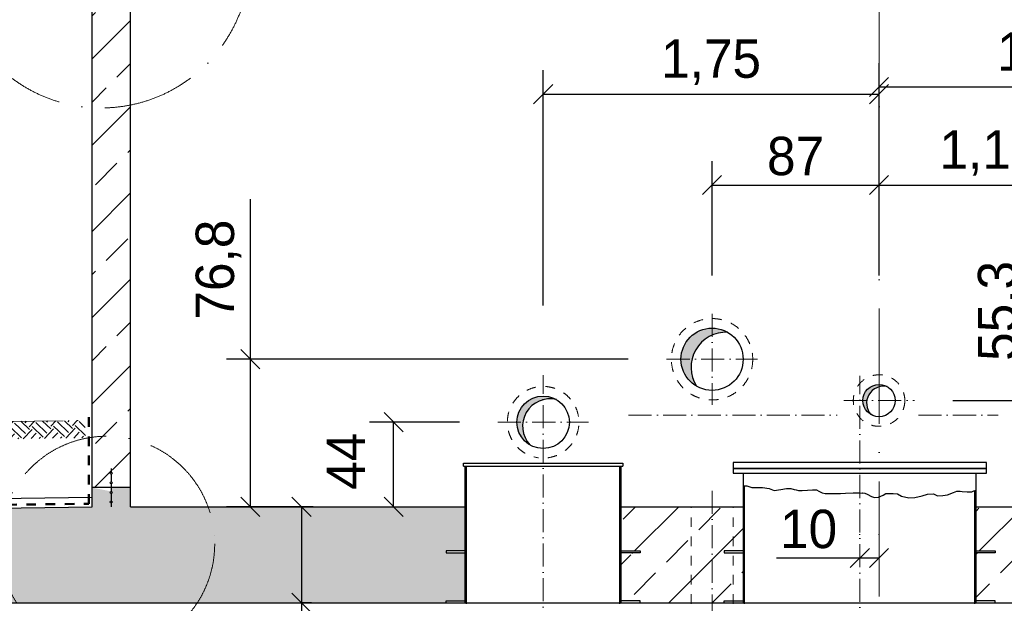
# Model space of a CAD drawing. Header units: millimetres. Extents: x -3395 to 5934498, y -177084 to 63013.
# Tile 22 of 256: x 36312 to 41442, y -59540 to -56501. Entities that reach past the tile are written whole.
import ezdxf

# ---------------------------------------------------------------- set-up
doc = ezdxf.new("R2010")
doc.units = ezdxf.units.MM
doc.linetypes.add('ACAD_ISO10W100', pattern=[18, 12, -3, 0, -3])
doc.linetypes.add('JIS_02_1.0', pattern=[2, 1, -1])
doc.layers.add('Bemaßung', color=7, linetype='Continuous', lineweight=9)
doc.dimstyles.new('DIN', dxfattribs={"dimtxt": 2.5, "dimasz": 2.5, "dimexe": 1.25, "dimexo": 0.625, "dimtad": 1, "dimtih": 1, "dimdec": 4, "dimdsep": 46, "dimlunit": 6, "dimtxsty": 'Standard', "dimcen": 2.5, "dimadec": 0, "dimazin": 0, "dimtfac": 1, "dimtdec": 4, "dimtmove": 0, "dimatfit": 3, "dimfxl": 0, "dimtvp": 1, "dimtolj": 1, "dimtzin": 0, "dimarcsym": 0})

# ---------------------------------------------------------------- blocks, each defined once
blk = doc.blocks.new('_Oblique')
at = {"color": 0, "linetype": 'ByBlock', "lineweight": -2}
blk.add_line((-0.5, -0.5), (0.5, 0.5), dxfattribs=at)
blk = doc.blocks.new('*D127')
at = {"layer": 'Bemaßung', "color": 0, "lineweight": -2, "transparency": 16777216}
for p, q in [((37780.4, -59037.1), (37780.4, -59537.1)), ((37833.4, -59537.1), (37780.4, -59537.1)), ((37780.4, -59537.1), (37780.4, -60050.7))]:
    blk.add_line(p, q, dxfattribs=at)
at = {"layer": 'DEFPOINTS', "color": 0, "transparency": 16777216}
for p in [(37780.4, -59037.1), (37780.4, -59537.1), (37833.4, -59537.1)]:
    blk.add_point(p, dxfattribs=at)
at = {"layer": 'Bemaßung', "color": 0, "lineweight": -2, "transparency": 16777216, "xscale": 100, "yscale": 100, "zscale": 100}
for p, rotation in [((37780.4, -59037.1), 90), ((37780.4, -59537.1), 270)]:
    blk.add_blockref('_Oblique', p, dxfattribs=dict(at, rotation=rotation))
at = {"layer": 'Bemaßung', "color": 0, "transparency": 16777216, "insert": (37630.4, -59850.7), "char_height": 200, "attachment_point": 5, "rotation": 90}
blk.add_mtext('\\A1;50', dxfattribs=at)
blk = doc.blocks.new('*D128')
at = {"layer": 'Bemaßung', "color": 0, "lineweight": -2, "transparency": 16777216}
for p, q in [((38602.9, -58597.1), (38135.6, -58597.1)), ((38260.6, -59037.1), (38260.6, -58597.1)), ((38060.6, -59037.1), (38135.6, -59037.1))]:
    blk.add_line(p, q, dxfattribs=at)
at = {"layer": 'DEFPOINTS', "color": 0, "transparency": 16777216}
for p in [(38260.6, -58597.1), (38802.9, -58597.1), (38260.6, -59037.1)]:
    blk.add_point(p, dxfattribs=at)
at = {"layer": 'Bemaßung', "color": 0, "lineweight": -2, "transparency": 16777216, "xscale": 100, "yscale": 100, "zscale": 100}
for p, rotation in [((38260.6, -58597.1), 90), ((38260.6, -59037.1), 270)]:
    blk.add_blockref('_Oblique', p, dxfattribs=dict(at, rotation=rotation))
at = {"layer": 'Bemaßung', "color": 0, "transparency": 16777216, "insert": (38011.9, -58800.4), "char_height": 200, "attachment_point": 5, "rotation": 90}
blk.add_mtext('\\A1;44', dxfattribs=at)
blk = doc.blocks.new('*D142')
at = {"layer": 'Bemaßung', "color": 0, "lineweight": -2, "transparency": 16777216}
for p, q in [((37514.4, -58269.1), (37514.4, -57435.8)), ((39482.9, -58269.1), (37389.4, -58269.1)), ((37514.4, -59037.1), (37514.4, -58269.1)), ((37841.4, -59037.1), (37389.4, -59037.1))]:
    blk.add_line(p, q, dxfattribs=at)
at = {"layer": 'DEFPOINTS', "color": 0, "transparency": 16777216}
for p in [(37514.4, -58269.1), (39682.9, -58269.1), (38041.4, -59037.1)]:
    blk.add_point(p, dxfattribs=at)
at = {"layer": 'Bemaßung', "color": 0, "lineweight": -2, "transparency": 16777216, "xscale": 100, "yscale": 100, "zscale": 100}
for p, rotation in [((37514.4, -58269.1), 90), ((37514.4, -59037.1), 270)]:
    blk.add_blockref('_Oblique', p, dxfattribs=dict(at, rotation=rotation))
at = {"layer": 'Bemaßung', "color": 0, "transparency": 16777216, "insert": (37347.8, -57802.4), "char_height": 200, "attachment_point": 5, "rotation": 90}
blk.add_mtext('\\A1;76,8', dxfattribs=at)
blk = doc.blocks.new('*D143')
at = {"layer": 'Bemaßung', "color": 0, "lineweight": -2, "transparency": 16777216}
for p, q in [((41589.6, -58484.1), (41589.6, -57650.8)), ((41173.6, -58484.1), (41714.6, -58484.1)), ((41589.6, -59037.1), (41589.6, -58484.1)), ((41695.6, -59037.1), (41714.6, -59037.1))]:
    blk.add_line(p, q, dxfattribs=at)
at = {"layer": 'DEFPOINTS', "color": 0, "transparency": 16777216}
for p in [(40973.6, -58484.1), (41589.6, -58484.1), (41495.6, -59037.1)]:
    blk.add_point(p, dxfattribs=at)
at = {"layer": 'Bemaßung', "color": 0, "lineweight": -2, "transparency": 16777216, "xscale": 100, "yscale": 100, "zscale": 100}
for p, rotation in [((41589.6, -58484.1), 90), ((41589.6, -59037.1), 270)]:
    blk.add_blockref('_Oblique', p, dxfattribs=dict(at, rotation=rotation))
at = {"layer": 'Bemaßung', "color": 0, "transparency": 16777216, "insert": (41422.9, -58017.4), "char_height": 200, "attachment_point": 5, "rotation": 90}
blk.add_mtext('\\A1;55,3', dxfattribs=at)
blk = doc.blocks.new('*D144')
at = {"layer": 'Bemaßung', "color": 0, "lineweight": -2, "transparency": 16777216}
for p, q in [((39919.4, -57832.6), (39919.4, -57237.1)), ((40789.4, -57832.6), (40789.4, -57237.1)), ((39919.4, -57362.1), (40789.4, -57362.1))]:
    blk.add_line(p, q, dxfattribs=at)
at = {"layer": 'DEFPOINTS', "color": 0, "transparency": 16777216}
for p in [(40789.4, -57362.1), (39919.4, -58032.6), (40789.4, -58032.6)]:
    blk.add_point(p, dxfattribs=at)
at = {"layer": 'Bemaßung', "color": 0, "lineweight": -2, "transparency": 16777216, "xscale": 100, "yscale": 100, "zscale": 100, "rotation": 180}
blk.add_blockref('_Oblique', (39919.4, -57362.1), dxfattribs=at)
at = {"layer": 'Bemaßung', "color": 0, "lineweight": -2, "transparency": 16777216, "xscale": 100, "yscale": 100, "zscale": 100}
blk.add_blockref('_Oblique', (40789.4, -57362.1), dxfattribs=at)
at = {"layer": 'Bemaßung', "color": 0, "transparency": 16777216, "insert": (40354.4, -57212.1), "char_height": 200, "attachment_point": 5}
blk.add_mtext('\\A1;87', dxfattribs=at)
blk = doc.blocks.new('*D145')
at = {"layer": 'Bemaßung', "color": 0, "lineweight": -2, "transparency": 16777216}
for p, q in [((39039.4, -57988.6), (39039.4, -56763.9)), ((40789.4, -57373.1), (40789.4, -56763.9)), ((39039.4, -56888.9), (40789.4, -56888.9))]:
    blk.add_line(p, q, dxfattribs=at)
at = {"layer": 'DEFPOINTS', "color": 0, "transparency": 16777216}
for p in [(40789.4, -56888.9), (40789.4, -57773.1), (39039.4, -58388.6)]:
    blk.add_point(p, dxfattribs=at)
at = {"layer": 'Bemaßung', "color": 0, "lineweight": -2, "transparency": 16777216, "xscale": 100, "yscale": 100, "zscale": 100, "rotation": 180}
blk.add_blockref('_Oblique', (39039.4, -56888.9), dxfattribs=at)
at = {"layer": 'Bemaßung', "color": 0, "lineweight": -2, "transparency": 16777216, "xscale": 100, "yscale": 100, "zscale": 100}
blk.add_blockref('_Oblique', (40789.4, -56888.9), dxfattribs=at)
at = {"layer": 'Bemaßung', "color": 0, "transparency": 16777216, "insert": (39914.4, -56722.3), "char_height": 200, "attachment_point": 5}
blk.add_mtext('\\A1;1,75', dxfattribs=at)
blk = doc.blocks.new('*D129')
at = {"layer": 'Bemaßung', "color": 0, "lineweight": -2, "transparency": 16777216}
for p, q in [((40789.4, -57336.1), (40789.4, -56726.9)), ((42539.4, -57988.6), (42539.4, -56726.9)), ((42539.4, -56851.9), (40789.4, -56851.9))]:
    blk.add_line(p, q, dxfattribs=at)
at = {"layer": 'DEFPOINTS', "color": 0, "transparency": 16777216}
for p in [(40789.4, -56851.9), (40789.4, -57736.1), (42539.4, -58388.6)]:
    blk.add_point(p, dxfattribs=at)
at = {"layer": 'Bemaßung', "color": 0, "lineweight": -2, "transparency": 16777216, "xscale": 100, "yscale": 100, "zscale": 100, "rotation": 180}
blk.add_blockref('_Oblique', (40789.4, -56851.9), dxfattribs=at)
at = {"layer": 'Bemaßung', "color": 0, "lineweight": -2, "transparency": 16777216, "xscale": 100, "yscale": 100, "zscale": 100}
blk.add_blockref('_Oblique', (42539.4, -56851.9), dxfattribs=at)
at = {"layer": 'Bemaßung', "color": 0, "transparency": 16777216, "insert": (41664.4, -56685.3), "char_height": 200, "attachment_point": 5}
blk.add_mtext('\\A1;1,75', dxfattribs=at)
blk = doc.blocks.new('*D131')
at = {"layer": 'Bemaßung', "color": 0, "lineweight": -2, "transparency": 16777216}
for p, q in [((40789.4, -57508.7), (40789.4, -57237.1)), ((41939.4, -57950.6), (41939.4, -57237.1)), ((40789.4, -57362.1), (41939.4, -57362.1))]:
    blk.add_line(p, q, dxfattribs=at)
at = {"layer": 'DEFPOINTS', "color": 0, "transparency": 16777216}
for p in [(41939.4, -57362.1), (40789.4, -57708.7), (41939.4, -58150.6)]:
    blk.add_point(p, dxfattribs=at)
at = {"layer": 'Bemaßung', "color": 0, "lineweight": -2, "transparency": 16777216, "xscale": 100, "yscale": 100, "zscale": 100, "rotation": 180}
blk.add_blockref('_Oblique', (40789.4, -57362.1), dxfattribs=at)
at = {"layer": 'Bemaßung', "color": 0, "lineweight": -2, "transparency": 16777216, "xscale": 100, "yscale": 100, "zscale": 100}
blk.add_blockref('_Oblique', (41939.4, -57362.1), dxfattribs=at)
at = {"layer": 'Bemaßung', "color": 0, "transparency": 16777216, "insert": (41364.4, -57195.4), "char_height": 200, "attachment_point": 5}
blk.add_mtext('\\A1;1,15', dxfattribs=at)
blk = doc.blocks.new('*D132')
at = {"layer": 'Bemaßung', "color": 0, "lineweight": -2, "transparency": 16777216}
for p, q in [((40689.1, -59183.7), (40689.1, -59178.9)), ((40789.4, -59183.7), (40789.4, -59178.9)), ((40689.1, -59303.9), (40255.8, -59303.9)), ((40789.4, -59303.9), (40689.1, -59303.9))]:
    blk.add_line(p, q, dxfattribs=at)
at = {"layer": 'DEFPOINTS', "color": 0, "transparency": 16777216}
for p in [(40689.1, -59303.9), (40689.1, -59383.7), (40789.4, -59383.7)]:
    blk.add_point(p, dxfattribs=at)
at = {"layer": 'Bemaßung', "color": 0, "lineweight": -2, "transparency": 16777216, "xscale": 100, "yscale": 100, "zscale": 100, "rotation": 180}
blk.add_blockref('_Oblique', (40689.1, -59303.9), dxfattribs=at)
at = {"layer": 'Bemaßung', "color": 0, "lineweight": -2, "transparency": 16777216, "xscale": 100, "yscale": 100, "zscale": 100}
blk.add_blockref('_Oblique', (40789.4, -59303.9), dxfattribs=at)
at = {"layer": 'Bemaßung', "color": 0, "transparency": 16777216, "insert": (40422.5, -59153.9), "char_height": 200, "attachment_point": 5}
blk.add_mtext('\\A1;10', dxfattribs=at)

msp = doc.modelspace()

# ---------------------------------------------------------------- hatches: boundary and pattern name
at = {"lineweight": 13}
h = msp.add_hatch(dxfattribs=at)
h.set_pattern_fill('ANSI33', color=256, scale=50, style=0)
h.paths.add_polyline_path([(36889.44271, -56082.93808), (36849.44271, -56082.93808), (36849.44271, -56072.93808), (36729.44271, -56072.93808), (36729.44271, -56082.93808), (36699.44271, -56082.93808), (36689.44271, -56092.93808), (36689.44271, -56873.78818, 0.0686902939), (36889.44271, -56944.62944)])
h.paths.add_polyline_path([(36889.44271, -56944.62944, -0.0686902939), (36689.44271, -56873.78818), (36689.44271, -58712.22844, -0.0899093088), (36889.44271, -58720.25991)])
h.paths.add_polyline_path([(36889.44271, -58720.25991, 0.0899093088), (36689.44271, -58712.22844), (36689.44271, -58937.1047), (36789.44271, -58937.1047), (36789.44271, -58916.93177, -0.4142135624), (36784.44271, -58911.93177, -0.4142135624), (36789.44271, -58906.93177), (36789.44271, -58866.93177, -0.4142135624), (36784.44271, -58861.93177, -1), (36794.44271, -58861.93177, -0.4142135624), (36789.44271, -58866.93177), (36789.44271, -58906.93177, -0.4142135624), (36794.44271, -58911.93177, -0.4142135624), (36789.44271, -58916.93177), (36789.44271, -58937.1047), (36889.44271, -58937.1047)])
h.paths.add_polyline_path([(44889.44271, -56092.93808), (44879.44271, -56082.93808), (44849.44271, -56082.93808), (44849.44271, -56072.93808), (44729.44271, -56072.93808), (44729.44271, -56082.93808), (44689.44271, -56082.93808), (44689.44271, -58937.1047), (44889.44271, -58937.1047)])
h.paths.add_polyline_path([(44794.44271, -58861.93177, -0.4142135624), (44789.44271, -58866.93177), (44789.44271, -58906.93177, -0.4142135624), (44794.44271, -58911.93177, -1), (44784.44271, -58911.93177, -0.4142135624), (44789.44271, -58906.93177), (44789.44271, -58866.93177, -0.4142135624), (44784.44271, -58861.93177, -1)], flags=16)
h = msp.add_hatch(color=256)
h.paths.add_polyline_path([(39919.44271, -58107.1547), (39919.44271, -58143.76934, -0.1143254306), (40000.41771, -58128.85189, 0.1316524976)])
h.paths.add_polyline_path([(39919.44271, -58107.1547, 0.4142135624), (39757.49271, -58269.1047), (39814.61264, -58269.1047, -0.2364705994), (39919.44271, -58143.76934)])
h.paths.add_polyline_path([(39814.61264, -58269.1047), (39757.49271, -58269.1047, 0.2679491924), (39838.46771, -58409.35751, -0.2030260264)])
for points in [[(40831.51771, -58411.22866, 0.4142135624), (40716.56667, -58442.0297), (40736.54996, -58453.56706, -0.3246475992)], [(40736.54996, -58453.56706), (40716.56667, -58442.0297, 0.4142135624), (40747.36771, -58556.98074, -0.3246475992)]]:
    msp.add_hatch(color=256).paths.add_polyline_path(points)
h = msp.add_hatch(color=256)
h.paths.add_polyline_path([(39039.44271, -58460.6047), (39039.44271, -58479.79686, -0.1223456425), (39108.19137, -58479.18154, 0.1327268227)])
h.paths.add_polyline_path([(39039.44271, -58460.6047, 0.4142135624), (38902.94271, -58597.1047), (38933.98633, -58597.1047, -0.3017475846), (39039.44271, -58479.79686)])
h.paths.add_polyline_path([(38933.98633, -58597.1047), (38902.94271, -58597.1047, 0.2668178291), (38970.69405, -58715.02786, -0.2277734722)])
h = msp.add_hatch()
h.set_pattern_fill('EARTH', color=256, scale=12.5, angle=45.64495339, style=0)
h.set_pattern_definition([(46.4106, (28953.294, -58690.48), (-2.7633, 112.2192), [79.375, -79.375]), (46.4106, (28931.735, -58669.956), (-2.7633, 112.2192), [79.375, -79.375]), (46.4106, (28910.176, -58649.43), (-2.76326, 112.2192), [79.375, -79.375]), (136.4106, (28909.83, -58635.405), (-112.2192, -2.76326), [79.375, -79.375]), (136.4106, (28930.35, -58613.85), (-112.2192, -2.7633), [79.375, -79.375]), (136.4106, (28950.88, -58592.29), (-112.2192, -2.7633), [79.375, -79.375])])
h.paths.add_polyline_path([(36653.75588, -58587.57712), (36202.68349, -58593.60481), (36203.89661, -58684.38673), (36654.96901, -58678.35904)])
h = msp.add_hatch(dxfattribs=at)
h.set_pattern_fill('ANSI33', color=256, scale=50, style=0)
h.set_pattern_definition([(45, (89579.98, 0), (-224.5064, 224.5064), []), (45, (89804.5, 0), (-224.5064, 224.5064), [158.75, -79.375])])
h.paths.add_polyline_path([(25864.44271, -59537.1047), (25464.44271, -59537.1047), (25464.44271, -67399.55177), (38777.45318, -68048.62068), (39444.33592, -68715.50343), (40789.44271, -68715.50343), (40789.44271, -68215.50343), (39651.44271, -68215.50343), (39651.44271, -67588.89587), (25835.44271, -66917.47716), (25835.44271, -66859.4047), (25864.4444, -66860.82003)])
h.paths.add_polyline_path([(25649.44271, -67042.4911), (25654.44271, -67042.4911), (25674.44271, -67038.9712), (25649.44271, -67038.9712)], flags=16)
h.paths.add_polyline_path([(25649.44271, -66892.46321), (25644.44271, -66892.46321), (25624.44271, -66895.98311), (25649.44271, -66895.98311)], flags=16)
h.paths.add_polyline_path([(25659.79524, -66967.47716, -1), (25639.09017, -66967.47716, -1)], flags=16)
h.paths.add_polyline_path([(38633.44271, -59277.1047), (38533.44271, -59277.1047), (38533.44271, -59267.1047), (38633.44271, -59267.1047), (38633.44271, -59037.1047), (36889.44271, -59037.1047), (36889.44271, -58937.1047), (36789.44271, -58937.1047), (36789.44271, -58957.27764), (36789.44271, -58967.27764, 1), (36789.44271, -58957.27764), (36689.44271, -58937.1047), (36689.44271, -59037.1047), (25464.44271, -59187.1047), (25464.44271, -59535.1047), (25883.44557, -59535.1047), (25883.44476, -59537.1047), (38533.44271, -59537.1047), (38533.44271, -59527.1047), (38633.44271, -59527.1047)])
h.paths.add_polyline_path([(54280.3855, -59162.59614), (44889.44271, -59037.1047), (44889.44271, -58937.1047), (44789.44271, -58937.1047), (44789.44271, -58967.27764, 1), (44789.44271, -58957.27764), (44689.44271, -58937.1047), (44689.44271, -59037.1047), (42945.44271, -59037.1047), (42945.44271, -59267.1047), (43045.44271, -59267.1047), (43045.44271, -59277.1047), (42945.44271, -59277.1047), (42945.44271, -59527.1047), (43045.44271, -59527.1047), (54280.3855, -59535.97276)])
h.paths.add_polyline_path([(56114.44271, -59187.1047), (54322.7855, -59163.16273), (54322.7855, -59537.1047), (55714.44271, -59537.1047), (55714.44271, -59535.1047), (56114.44271, -59535.1047)])
h.paths.add_polyline_path([(56114.44271, -59537.1047), (55714.44271, -59537.1047), (55714.44271, -66860.81995), (55743.44271, -66859.4047), (55743.44271, -66917.47716), (41927.44271, -67588.89587), (41927.44271, -68215.50343), (40789.44271, -68215.50343), (40789.44271, -68715.50343), (42134.54949, -68715.50343), (42801.43223, -68048.62068), (56114.44271, -67399.55177)])
h.paths.add_polyline_path([(55934.44271, -66881.90349), (55929.44271, -66881.90349), (55929.44271, -66885.4234), (55934.44271, -66885.4234)], flags=16)
h.paths.add_polyline_path([(55934.44271, -66892.46321), (55934.44271, -66888.9433), (55924.44271, -66888.9433), (55914.44271, -66892.46321)], flags=16)
h.paths.add_polyline_path([(55929.44271, -67042.4911), (55934.44271, -67042.4911), (55954.44271, -67038.9712), (55929.44271, -67038.9712)], flags=16)
h.paths.add_polyline_path([(55939.79524, -66967.47716, -1), (55919.09017, -66967.47716, -1)], flags=16)
h.paths.add_polyline_path([(54320.7855, -59163.13601), (54301.5855, -59162.87944), (54301.5855, -59537.1047), (54320.7855, -59537.1047)])
h.paths.add_polyline_path([(54301.5855, -59162.87944), (54282.3855, -59162.62287), (54282.3855, -59537.1047), (54301.5855, -59537.1047)])
h = msp.add_hatch(dxfattribs=at)
h.set_pattern_fill('ANSI33', color=256, scale=50, style=0)
h.paths.add_polyline_path([(40083.14602, -59277.1047), (39983.14602, -59277.1047), (39983.14602, -59267.1047), (40083.14602, -59267.1047), (40083.14602, -59037.1047), (39445.44271, -59037.1047), (39445.44271, -59267.1047), (39545.44271, -59267.1047), (39545.44271, -59277.1047), (39445.44271, -59277.1047), (39445.44271, -59281.1047), (39545.44271, -59281.1047), (39545.44271, -59287.1047), (39445.44271, -59287.1047), (39445.44271, -59531.1047), (39545.44271, -59531.1047), (39545.44271, -59537.1047), (39983.14602, -59537.1047), (39983.14602, -59527.1047), (40083.14602, -59527.1047), (40083.14602, -59287.1047), (40083.44271, -59287.1047), (40083.44271, -59281.1047), (40083.14602, -59281.1047)])
h = msp.add_hatch(dxfattribs=at)
h.set_pattern_fill('ANSI33', color=256, scale=50, style=0)
h.paths.add_polyline_path([(41395.14602, -59537.1047), (41395.14602, -59527.1047), (41295.14602, -59527.1047), (41295.14602, -59277.1047), (41395.14602, -59277.1047), (41395.14602, -59267.1047), (41295.14602, -59267.1047), (41295.14602, -59037.1047), (42133.44271, -59037.1047), (42133.44271, -59281.1047), (42033.44271, -59281.1047), (42033.44271, -59287.1047), (42133.44271, -59287.1047), (42133.44271, -59531.1047), (42033.44271, -59531.1047), (42033.44271, -59537.1047)])

# ---------------------------------------------------------------- linework, layer by layer
at = {"linetype": 'ACAD_ISO10W100', "lineweight": 18, "ltscale": 50}
msp.add_line((40789.44271, -69406.09472), (40789.44271, -53987.1047), dxfattribs=at)
for p, q in [((36689.44271, -59037.1047), (36689.44271, -56092.93808)), ((36889.44271, -59037.1047), (36889.44271, -56072.93808)), ((38624.44271, -58825.1047), (38624.44271, -58810.1047)), ((38624.44271, -58810.1047), (39454.44271, -58810.1047)), ((38624.44271, -58825.1047), (39454.44271, -58825.1047)), ((38633.44271, -59537.1047), (38633.44271, -58825.1047)), ((38639.44271, -59542.1047), (38639.44271, -58825.1047)), ((39439.44271, -59542.1047), (39439.44271, -58825.1047)), ((39445.44271, -59537.1047), (39445.44271, -58825.1047)), ((39454.44271, -58810.1047), (39454.44271, -58825.1047)), ((36789.44271, -58837.1047), (36789.44271, -58856.93177)), ((36789.44271, -58866.93177), (36789.44271, -58906.93177)), ((40083.14602, -59537.1047), (40083.14602, -58862.1047)), ((41295.14602, -59537.1047), (41295.14602, -58862.1047)), ((36889.44271, -58937.1047), (36689.44271, -58937.1047)), ((36789.44271, -58916.93177), (36789.44271, -58957.27764)), ((40089.14602, -59542.1047), (40089.14602, -58928.10164)), ((25464.44271, -59137.10024), (36689.44271, -58987.10024)), ((36789.44271, -58967.27764), (36789.44271, -59007.27764)), ((41289.14602, -59542.1047), (41289.14602, -58952.73903)), ((25464.44271, -59187.1047), (36689.44271, -59037.1047)), ((36789.44271, -59017.27764), (36789.44271, -59037.1047)), ((36889.44271, -59037.1047), (38633.44271, -59037.1047)), ((39445.44271, -59037.1047), (40083.14602, -59037.1047)), ((41295.14602, -59037.1047), (42133.44271, -59037.1047)), ((25864.44271, -59537.1047), (55714.44271, -59537.1047))]:
    msp.add_line(p, q)
at = {"linetype": 'ACAD_ISO10W100', "lineweight": 18, "ltscale": 10}
for p, q in [((39919.44271, -58032.6047), (39919.44271, -58505.6047)), ((39682.94271, -58269.1047), (40155.94271, -58269.1047)), ((39039.44271, -59889.08573), (39039.44271, -58351.6047)), ((40689.14602, -59892.08573), (40689.14602, -58354.6047)), ((40605.29271, -58484.1047), (40973.59271, -58484.1047)), ((39484.80439, -58560.1047), (40571.54485, -58560.1047)), ((40994.4008, -58560.1047), (41409.30769, -58560.1047)), ((38802.94271, -58597.1047), (39275.94271, -58597.1047)), ((39919.44271, -58953.30972), (39919.44271, -59656.11412))]:
    msp.add_line(p, q, dxfattribs=at)
at = {"linetype": 'JIS_02_1.0', "lineweight": 50, "ltscale": 50}
for p, q in [((36673.11517, -59020.9939), (36673.11517, -58537.1034)), ((25448.33046, -59170.99246), (36673.11517, -59020.9939))]:
    msp.add_line(p, q, dxfattribs=at)
at = {"linetype": 'ACAD_ISO10W100', "lineweight": 13, "ltscale": 25}
msp.add_line((24086.83392, -58755.50926), (36689.44271, -58587.10024), dxfattribs=at)
at = {"linetype": 'JIS_02_1.0', "lineweight": 18, "ltscale": 50}
for p, q in [((39809.89271, -59542.1047), (39809.89271, -59037.1047)), ((40028.99271, -59542.1047), (40028.99271, -59037.1047))]:
    msp.add_line(p, q, dxfattribs=at)
for points in [[(40029.14602, -58837.1047), (41349.14602, -58837.1047), (41349.14602, -58807.1047), (40029.14602, -58807.1047)], [(40029.14602, -58862.1047), (41349.14602, -58862.1047), (41349.14602, -58837.1047), (40029.14602, -58837.1047)]]:
    msp.add_lwpolyline(points, close=True)
for points in [[(40083.44271, -58928.10164), (40100.48519, -58928.10164), (40126.58017, -58937.58751), (40145.55839, -58937.58751), (40182.3285, -58937.58751), (40216.72624, -58942.33056), (40242.82121, -58953.00209), (40278.40497, -58947.07339), (40308.05832, -58941.14491), (40317.54743, -58941.14491), (40329.40857, -58942.33056), (40347.20078, -58947.07339), (40357.87591, -58949.44491), (40369.73705, -58951.81643), (40388.71528, -58951.81643), (40415.99627, -58950.63078), (40442.09124, -58948.25926), (40463.44149, -58948.25926), (40476.48898, -58955.37361), (40493.09485, -58964.85948), (40508.5147, -58968.41666), (40531.05096, -58968.41666), (40551.2152, -58968.41666), (40587.9853, -58967.23101), (40614.08028, -58966.04514), (40654.40876, -58963.67383), (40686.43414, -58964.85948), (40701.85399, -58966.04514), (40704.22635, -58964.85948), (40716.08749, -58966.04514), (40726.76262, -58970.78818), (40749.29922, -58983.83123), (40765.90508, -58988.57428), (40786.06932, -58987.38841), (40810.97795, -58976.71688), (40825.21178, -58968.41666), (40841.81765, -58968.41666), (40863.1679, -58968.41666), (40885.7045, -58969.60253), (40907.05475, -58981.45971), (40945.01087, -58989.75993), (40975.85024, -58988.57428), (41013.80669, -58980.27406), (41042.27369, -58971.97383), (41073.11306, -58969.60253), (41094.46364, -58980.27406), (41121.74463, -58977.90253), (41145.46725, -58975.53101), (41177.49263, -58962.48796), (41195.28484, -58955.37361), (41211.8907, -58956.55926), (41222.56583, -58957.74513), (41248.66047, -58958.93078), (41272.38309, -58958.93078), (41283.05855, -58954.18796), (41295.44271, -58951.24031)], [(38633.44271, -59267.1047), (38533.44271, -59267.1047), (38533.44271, -59277.1047), (38633.44271, -59277.1047)], [(39445.44271, -59267.1047), (39545.44271, -59267.1047), (39545.44271, -59277.1047), (39445.44271, -59277.1047)], [(40083.14602, -59267.1047), (39983.14602, -59267.1047), (39983.14602, -59277.1047), (40083.14602, -59277.1047)], [(41295.14602, -59267.1047), (41395.14602, -59267.1047), (41395.14602, -59277.1047), (41295.14602, -59277.1047)], [(38533.44271, -59537.1047), (38533.44271, -59527.1047), (38633.44271, -59527.1047)], [(39545.44271, -59537.1047), (39545.44271, -59527.1047), (39445.44271, -59527.1047)], [(39983.14602, -59537.1047), (39983.14602, -59527.1047), (40083.14602, -59527.1047)], [(41395.14602, -59537.1047), (41395.14602, -59527.1047), (41295.14602, -59527.1047)]]:
    msp.add_lwpolyline(points)
at = {"linetype": 'ACAD_ISO10W100', "lineweight": 18, "ltscale": 40}
for centre, radius in [((36736.54024, -56184.73845), 775.86185), ((36767.29109, -59230.86207), 561.06325)]:
    msp.add_circle(centre, radius, dxfattribs=at)
at = {"linetype": 'JIS_02_1.0', "lineweight": 18, "ltscale": 50}
for centre, radius in [((39919.44271, -58269.1047), 211.95), ((40789.44271, -58484.1047), 134.15)]:
    msp.add_circle(centre, radius, dxfattribs=at)
for centre, radius in [((39919.44271, -58269.1047), 161.95), ((40789.44271, -58484.1047), 84.15), ((39039.44271, -58597.1047), 136.5), ((36789.44271, -58861.93177), 5), ((36789.44271, -58911.93177), 5), ((36789.44271, -58962.27764), 5), ((36789.44271, -59012.27764), 5)]:
    msp.add_circle(centre, radius)
for centre, radius, start, end in [((39992.12443, -58311.06751), 182.40426, 87.39406477, 212.60593523), ((40813.20092, -58497.82151), 88.5089, 78.05640969, 221.94359031), ((39075.05555, -58617.86683), 142.58889, 76.56235098, 222.95367177)]:
    msp.add_arc(centre, radius, start, end)
msp.add_arc((39039.44271, -58597.1047), 186.5, 277.27168996, 262.72831004, dxfattribs=at)

# ---------------------------------------------------------------- dimensions: what is measured, and where the dimension line sits
at = {"layer": 'Bemaßung'}
dim = msp.add_linear_dim(base=(40789.44271, -56851.94547), p1=(42539.44271, -58388.6047), p2=(40789.44271, -57736.12964), angle=180, text='1,75', dimstyle='DIN', override={"dimscale": 100, "dimtxt": 2, "dimasz": 1, "dimexo": 4, "dimgap": 0.5, "dimtih": 0, "dimdec": 2, "dimblk1": 'Oblique', "dimblk2": 'Oblique', "dimsah": 1, "dimtmove": 2}, dxfattribs=at)
dim.commit()
dim.dimension.update_dxf_attribs({"geometry": '*D129', "text_midpoint": (41664.44271, -56685.2788)})
for base, p1, p2, text, override, picture, middle in [((40789.44271, -56888.94547), (39039.44271, -58388.6047), (40789.44271, -57773.12964), '1,75', {"dimscale": 100, "dimtxt": 2, "dimasz": 1, "dimexo": 4, "dimgap": 0.5, "dimtih": 0, "dimdec": 2, "dimblk1": 'Oblique', "dimblk2": 'Oblique', "dimsah": 1, "dimtmove": 2}, '*D145', (39914.44271, -56722.2788)), ((40789.44271, -57362.05911), (39919.44271, -58032.6047), (40789.44271, -58032.6047), '87', {"dimscale": 100, "dimtxt": 2, "dimasz": 1, "dimexo": 2, "dimgap": 0.5, "dimtih": 0, "dimdec": 2, "dimblk1": 'Oblique', "dimblk2": 'Oblique', "dimsah": 1, "dimtmove": 2}, '*D144', (40354.44271, -57212.05911)), ((41939.44271, -57362.05911), (40789.44271, -57708.65457), (41939.44271, -58150.6047), '1,15', {"dimscale": 100, "dimtxt": 2, "dimasz": 1, "dimexo": 2, "dimgap": 0.5, "dimtih": 0, "dimdec": 2, "dimblk1": 'Oblique', "dimblk2": 'Oblique', "dimsah": 1, "dimtmove": 2}, '*D131', (41364.44271, -57195.39244))]:
    dim = msp.add_linear_dim(base=base, p1=p1, p2=p2, text=text, dimstyle='DIN', override=override, dxfattribs=at)
    dim.commit()
    dim.dimension.update_dxf_attribs({"geometry": picture, "text_midpoint": middle})
for base, p1, p2, text, override, picture, middle in [((37514.44668, -58269.1047), (38041.44271, -59037.1047), (39682.94271, -58269.1047), '76,8', {"dimscale": 100, "dimtxt": 2, "dimasz": 1, "dimexo": 2, "dimgap": 0.5, "dimtih": 0, "dimdec": 2, "dimblk1": 'Oblique', "dimblk2": 'Oblique', "dimsah": 1}, '*D142', (37514.44668, -57802.43803)), ((41589.60003, -58484.1047), (41495.64831, -59037.1047), (40973.59271, -58484.1047), '55,3', {"dimscale": 100, "dimtxt": 2, "dimasz": 1, "dimexo": 2, "dimgap": 0.5, "dimtih": 0, "dimdec": 2, "dimblk1": 'Oblique', "dimblk2": 'Oblique', "dimsah": 1}, '*D143', (41589.60003, -58017.43803)), ((38260.64035, -58597.1047), (38260.64035, -59037.1047), (38802.94271, -58597.1047), '44', {"dimscale": 100, "dimtxt": 2, "dimasz": 1, "dimexo": 2, "dimgap": 0.5, "dimtih": 0, "dimdec": 2, "dimblk1": 'Oblique', "dimblk2": 'Oblique', "dimsah": 1, "dimtmove": 2}, '*D128', (38011.93941, -58800.37893)), ((37780.3738, -59537.1047), (37780.3738, -59037.1047), (37833.40252, -59537.1047), '50', {"dimscale": 100, "dimtxt": 2, "dimasz": 1, "dimexe": 0, "dimexo": 0, "dimgap": 0.5, "dimtih": 0, "dimdec": 2, "dimblk1": 'Oblique', "dimblk2": 'Oblique', "dimsah": 1}, '*D127', (37780.3738, -59850.68101))]:
    dim = msp.add_linear_dim(base=base, p1=p1, p2=p2, angle=90, text=text, dimstyle='DIN', override=override, dxfattribs=at)
    dim.commit()
    dim.dimension.update_dxf_attribs({"geometry": picture, "text_midpoint": middle, "dimtype": 160})
dim = msp.add_linear_dim(base=(40689.14602, -59303.85995), p1=(40789.44271, -59383.6781), p2=(40689.14602, -59383.6781), text='10', dimstyle='DIN', override={"dimscale": 100, "dimtxt": 2, "dimasz": 1, "dimexo": 2, "dimgap": 0.5, "dimtih": 0, "dimdec": 2, "dimblk1": 'Oblique', "dimblk2": 'Oblique', "dimsah": 1}, dxfattribs=at)
dim.commit()
dim.dimension.update_dxf_attribs({"geometry": '*D132', "text_midpoint": (40422.47935, -59303.85995), "dimtype": 160})

doc.saveas('drawing.dxf')
